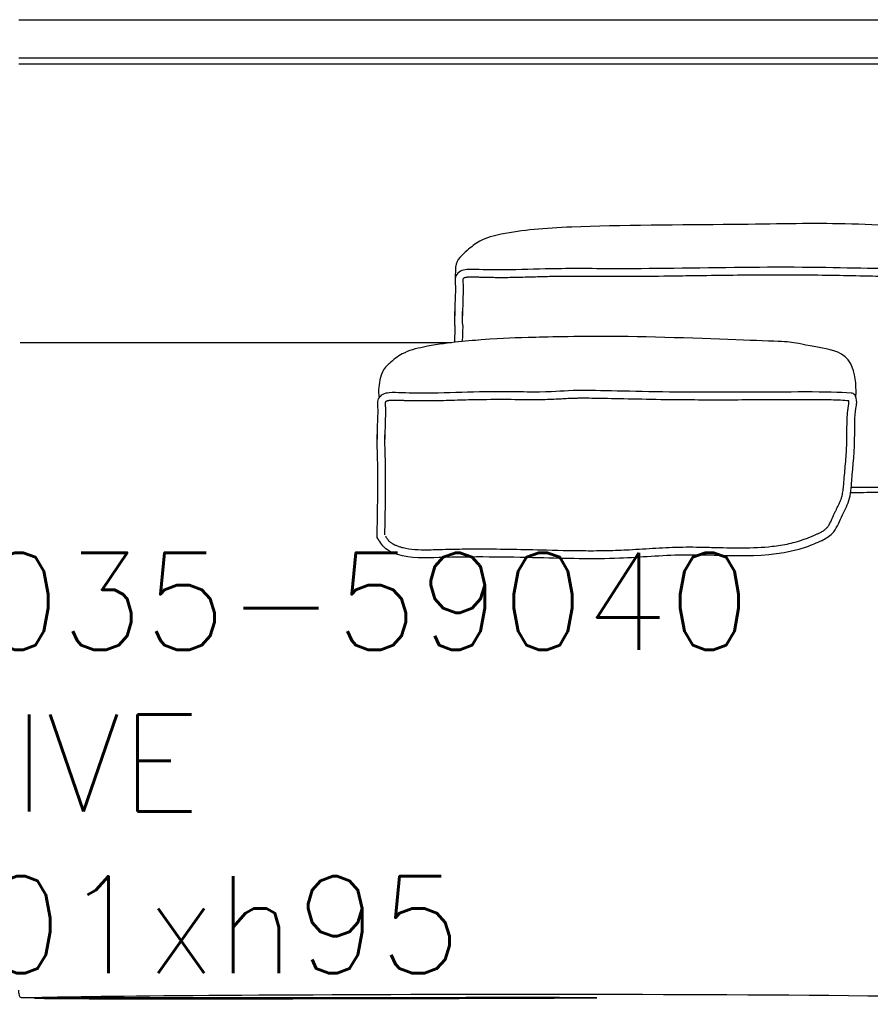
# Model space of a CAD drawing. Extents: x 191037 to 191315, y -197455 to -197353.
# Tile 3 of 3: x 191176 to 191263, y -197455 to -197353. Entities that reach past the tile are written whole.
import ezdxf

# ---------------------------------------------------------------- set-up
doc = ezdxf.new("R2010")
doc.units = 0
doc.header["$LTSCALE"] = 10
doc.layers.add('GIORGETTI', color=29, linetype='CONTINUOUS')
doc.layers.add('TESTI', color=252, linetype='CONTINUOUS')
doc.styles.get("Standard").update_dxf_attribs({"font": 'txt.shx'})

msp = doc.modelspace()

# ---------------------------------------------------------------- linework, layer by layer
at = {"layer": 'GIORGETTI'}
for p, q in [((191175.678679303, -197353.1721439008), (191294.8370179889, -197353.1721439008)), ((191220.2548041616, -197386.4580351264), (191175.8157267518, -197386.4580351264))]:
    msp.add_line(p, q, dxfattribs=at)
at = {"layer": 'GIORGETTI', "ltscale": 10}
for p, q in [((191291.2859704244, -197357.1389798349), (191175.678679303, -197357.1389798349)), ((191291.2859704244, -197357.7389798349), (191175.678679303, -197357.7389798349))]:
    msp.add_line(p, q, dxfattribs=at)
for points, knots in [([(191288.7608487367, -197379.4086262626), (191288.7616346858, -197379.3978162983), (191288.7624206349, -197379.3870063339), (191288.7632065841, -197379.3761963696), (191288.7632278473, -197379.3759039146), (191288.7632491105, -197379.3756114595), (191288.7632703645, -197379.3753189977), (191288.7708800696, -197379.2706069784), (191288.8271916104, -197378.3452116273), (191288.5307071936, -197375.961678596), (191280.9762012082, -197374.649002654), (191272.2287561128, -197374.8509422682), (191260.484899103, -197374.0463666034), (191249.9627567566, -197374.3327739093), (191233.4442658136, -197374.3468244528), (191226.8146836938, -197374.9064560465), (191223.3060596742, -197375.7536803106), (191221.983612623, -197376.8320269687), (191221.0080070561, -197377.7065867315), (191220.6540220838, -197378.3036091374), (191220.650420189, -197379.2016407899), (191220.6191154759, -197379.9095484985)], [2.615431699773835, 2.615431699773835, 2.615431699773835, 2.615431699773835, 2.941562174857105, 2.941562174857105, 2.941562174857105, 2.95038537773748, 2.95038537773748, 2.95038537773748, 6.109414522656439, 30.63954779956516, 65.03275539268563, 205.4898301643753, 314.505213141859, 411.7062440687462, 522.6075919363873, 589.0405373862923, 612.1979221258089, 628.604946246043, 639.5341125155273, 651.3783177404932, 656.7874154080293, 656.7874154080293, 656.7874154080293, 656.7874154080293]), ([(191287.8136842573, -197395.6184973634), (191287.9276251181, -197393.9328555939), (191288.2146734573, -197389.7823545), (191288.7181700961, -197384.7853244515), (191288.6250532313, -197381.2036658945), (191288.918274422, -197379.786401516), (191288.6815156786, -197379.0001763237), (191284.9219505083, -197379.0407850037), (191277.3975825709, -197378.7940569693), (191266.2163761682, -197378.952513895), (191255.0248761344, -197378.562416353), (191238.7911782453, -197378.9173265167), (191231.8556476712, -197378.7595724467), (191226.8421668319, -197378.9790703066), (191223.7419107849, -197378.9579085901), (191222.0342291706, -197378.8694609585), (191221.1527849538, -197379.0148797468), (191220.5006220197, -197379.6523241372), (191220.6959194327, -197380.5928713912), (191220.6066814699, -197381.7978777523), (191220.6009478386, -197382.8086945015), (191220.590592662, -197383.538857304), (191220.5884034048, -197383.6932259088)], [7.081431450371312, 7.081431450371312, 7.081431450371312, 7.081431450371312, 57.74427808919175, 131.8586442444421, 158.0792749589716, 164.1383541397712, 174.1343045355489, 183.3337867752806, 267.214357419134, 407.4489692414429, 514.7504876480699, 603.9205161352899, 674.3259552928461, 722.7827538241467, 754.4495693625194, 767.2294616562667, 774.1552553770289, 780.6751536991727, 791.988859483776, 800.1708819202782, 817.4561347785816, 822.090256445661, 822.090256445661, 822.090256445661, 822.090256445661]), ([(191288.0506558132, -197379.818712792), (191288.0280410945, -197379.8164179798), (191288.0017408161, -197379.8144711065), (191287.9118862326, -197379.8099956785), (191287.838700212, -197379.8091796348), (191287.7258046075, -197379.809527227), (191287.69316464, -197379.8097596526), (191287.5919021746, -197379.8104657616), (191287.5241824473, -197379.8108854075), (191287.3894292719, -197379.8116153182), (191287.3222116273, -197379.8119273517), (191287.1210238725, -197379.8127099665), (191286.9875189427, -197379.813027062), (191286.5887716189, -197379.8134066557), (191286.325296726, -197379.8128974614), (191285.5411949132, -197379.8094211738), (191285.0268917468, -197379.8045055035), (191283.5032741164, -197379.7846665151), (191282.513274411, -197379.7646568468), (191280.8614379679, -197379.7315846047), (191280.1945369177, -197379.7183191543), (191279.0922783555, -197379.7004662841), (191278.6571164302, -197379.6945878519), (191277.7838246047, -197379.6850148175), (191277.34596376, -197379.6812739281), (191276.0291811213, -197379.6725161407), (191275.1470597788, -197379.6699645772), (191272.4914343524, -197379.6667772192), (191270.7086773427, -197379.6706151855), (191268.0211168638, -197379.6635951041), (191267.1185548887, -197379.6590696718), (191265.7915913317, -197379.6464662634), (191265.3668302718, -197379.6415226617), (191264.0753194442, -197379.6232358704), (191263.2090155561, -197379.6067773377), (191260.1380247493, -197379.5462143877), (191257.822035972, -197379.4967745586), (191254.4081979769, -197379.4843840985), (191253.764939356, -197379.484068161), (191252.5611941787, -197379.4878697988), (191252.0097920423, -197379.4911718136), (191250.8789129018, -197379.5003191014), (191250.2996946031, -197379.5061470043), (191248.535607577, -197379.5261817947), (191247.3243208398, -197379.5429400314), (191245.3422864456, -197379.5707246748), (191244.5690233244, -197379.5816557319), (191242.2857128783, -197379.6120724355), (191240.8122363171, -197379.6291853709), (191239.139013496, -197379.6379781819), (191238.8162599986, -197379.6390697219), (191238.1878904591, -197379.6400475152), (191237.8819793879, -197379.6399640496), (191236.9865207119, -197379.6384814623), (191236.4192485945, -197379.6358503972), (191234.7861681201, -197379.6269057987), (191233.78920576, -197379.6195566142), (191232.409326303, -197379.6216963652), (191231.9966485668, -197379.6240323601), (191231.3118670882, -197379.6321457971), (191231.0385303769, -197379.6366025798), (191230.4903309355, -197379.6478516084), (191230.2157937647, -197379.6545465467), (191229.3908321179, -197379.676467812), (191228.8390577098, -197379.6935351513), (191227.6801799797, -197379.7266044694), (191227.0727058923, -197379.7423608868), (191226.178572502, -197379.7559715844), (191225.8938611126, -197379.7588561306), (191225.3241137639, -197379.7611860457), (191225.0390125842, -197379.760640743), (191224.5008356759, -197379.7559176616), (191224.2477938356, -197379.7521587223), (191223.8292540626, -197379.7431107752), (191223.6637998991, -197379.7388030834), (191223.3568705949, -197379.7293656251), (191223.2152052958, -197379.7244371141), (191222.932658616, -197379.7134145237), (191222.7958478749, -197379.7075680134), (191222.5758275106, -197379.7009345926), (191222.4901740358, -197379.6990951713), (191222.2387639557, -197379.6975572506), (191222.0786498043, -197379.7019000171), (191221.900702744, -197379.7169961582), (191221.8767495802, -197379.7192515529), (191221.8314364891, -197379.7240655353), (191221.809823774, -197379.7266488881), (191221.7483143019, -197379.7349793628), (191221.711770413, -197379.7413343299), (191221.6487617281, -197379.7551709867), (191221.6222169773, -197379.7626182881), (191221.5850971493, -197379.7753000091), (191221.5721102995, -197379.7804824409), (191221.5490147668, -197379.7909363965), (191221.5396158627, -197379.7958572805), (191221.5189655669, -197379.808194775), (191221.5082868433, -197379.8154006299), (191221.4797346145, -197379.8371658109), (191221.4630627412, -197379.8531028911), (191221.4395896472, -197379.8803117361), (191221.4329385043, -197379.8914692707), (191221.4307674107, -197379.8957013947), (191221.43074697, -197379.895753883), (191221.4299442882, -197379.8976877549), (191221.4293453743, -197379.8992312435), (191221.4270370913, -197379.9062630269), (191221.4248042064, -197379.9142226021), (191221.4202686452, -197379.9386267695), (191221.4180019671, -197379.9550432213), (191221.4130303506, -197380.0183287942), (191221.4128147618, -197380.0790360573), (191221.4208075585, -197380.2293502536), (191221.4288390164, -197380.3186751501), (191221.4409945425, -197380.4631343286), (191221.444686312, -197380.5086669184), (191221.4516368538, -197380.6101141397), (191221.4547019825, -197380.667719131), (191221.4583562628, -197380.7788132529), (191221.4591355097, -197380.8331777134), (191221.4591424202, -197380.9926502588), (191221.4560617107, -197381.0941155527), (191221.4475508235, -197381.2908739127), (191221.4420549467, -197381.3858505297), (191221.4344621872, -197381.5254204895), (191221.4319961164, -197381.5729493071), (191221.427431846, -197381.6692511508), (191221.4253276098, -197381.7175859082), (191221.4194951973, -197381.8631103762), (191221.416247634, -197381.9608201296), (191221.4079879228, -197382.2557839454), (191221.4044631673, -197382.4548693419), (191221.3995411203, -197382.8116790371), (191221.3978425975, -197382.9686797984), (191221.394700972, -197383.2368231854), (191221.3932876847, -197383.3475286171), (191221.3906551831, -197383.5401238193), (191221.3894880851, -197383.6224156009), (191221.3883229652, -197383.7045703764)], [178.7670486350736, 178.7670486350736, 178.7670486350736, 178.7670486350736, 179.9392540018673, 179.9392540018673, 182.3626273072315, 182.3626273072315, 183.2954759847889, 183.2954759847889, 185.1611733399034, 185.1611733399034, 187.026870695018, 187.026870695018, 190.7582654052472, 190.7582654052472, 198.2210548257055, 198.2210548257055, 213.1466336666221, 213.1466336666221, 242.9977913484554, 242.9977913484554, 263.4376744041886, 263.4376744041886, 276.7377617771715, 276.7377617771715, 290.0378491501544, 290.0378491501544, 316.6380238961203, 316.6380238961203, 369.8383733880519, 369.8383733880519, 396.7039117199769, 396.7039117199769, 409.3549048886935, 409.3549048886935, 435.1971669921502, 435.1971669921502, 498.6813010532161, 498.6813010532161, 512.76211304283, 512.76211304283, 523.959141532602, 523.959141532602, 535.1561700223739, 535.1561700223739, 557.5502270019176, 557.5502270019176, 571.9293464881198, 571.9293464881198, 600.687585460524, 600.687585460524, 607.7784485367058, 607.7784485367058, 614.8693116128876, 614.8693116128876, 629.0510377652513, 629.0510377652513, 657.4144900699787, 657.4144900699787, 669.8114701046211, 669.8114701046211, 678.1003199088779, 678.1003199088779, 686.3891697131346, 686.3891697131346, 702.9668693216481, 702.9668693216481, 721.0873605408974, 721.0873605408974, 729.53307832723, 729.53307832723, 737.9787961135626, 737.9787961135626, 745.4669486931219, 745.4669486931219, 750.3607157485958, 750.3607157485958, 754.5441867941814, 754.5441867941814, 758.7276578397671, 758.7276578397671, 761.4925889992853, 761.4925889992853, 767.0224513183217, 767.0224513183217, 767.8964712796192, 767.8964712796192, 768.7704912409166, 768.7704912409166, 770.5185311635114, 770.5185311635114, 772.2452922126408, 772.2452922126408, 773.4290600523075, 773.4290600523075, 774.6749492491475, 774.6749492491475, 775.9208384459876, 775.9208384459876, 778.1610084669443, 778.1610084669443, 780.401178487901, 780.401178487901, 781.0816839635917, 781.0816839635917, 781.7621894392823, 781.7621894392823, 783.1232003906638, 783.1232003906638, 784.4842113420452, 784.4842113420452, 787.2833550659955, 787.2833550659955, 790.0824987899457, 790.0824987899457, 791.2817595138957, 791.2817595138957, 792.6319410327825, 792.6319410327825, 793.9821225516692, 793.9821225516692, 796.6824855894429, 796.6824855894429, 799.4741364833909, 799.4741364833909, 800.9921847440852, 800.9921847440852, 802.5102330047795, 802.5102330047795, 805.5463295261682, 805.5463295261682, 811.6185225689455, 811.6185225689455, 816.3305476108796, 816.3305476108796, 819.6239827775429, 819.6239827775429, 822.090256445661, 822.090256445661, 822.090256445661, 822.090256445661]), ([(191221.4064015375, -197384.6766029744), (191221.3939460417, -197384.1967875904), (191221.3840274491, -197383.723690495), (191221.3942748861, -197383.2574636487), (191221.3943793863, -197383.2528025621), (191221.394485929, -197383.2481426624)], [951.7179329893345, 951.7179329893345, 951.7179329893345, 951.7179329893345, 966.2286730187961, 966.2286730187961, 966.3752461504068, 966.3752461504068, 966.3752461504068, 966.3752461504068]), ([(191261.912240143, -197392.0574387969), (191261.9192062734, -197391.9593982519), (191261.9737127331, -197391.036326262), (191261.6782087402, -197387.5904121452), (191254.1237027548, -197386.2777362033), (191257.2102070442, -197386.4796758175), (191237.7998012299, -197385.6751001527), (191227.2776588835, -197385.9615074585), (191225.4387080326, -197385.975558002), (191218.8091259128, -197386.5351895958), (191215.3005018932, -197387.3824138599), (191213.978054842, -197388.460760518), (191213.0024492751, -197389.3353202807), (191212.6512000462, -197391.3650271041), (191212.7652360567, -197391.9358288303), (191212.7859545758, -197392.1150447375)], [3.155681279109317, 3.155681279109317, 3.155681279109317, 3.155681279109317, 6.109414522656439, 30.63954779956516, 65.03275539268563, 205.4898301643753, 314.505213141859, 411.7062440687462, 522.6075919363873, 589.0405373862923, 612.1979221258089, 628.604946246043, 639.5341125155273, 651.3783177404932, 656.7874154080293, 656.7874154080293, 656.7874154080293, 656.7874154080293]), ([(191261.4875898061, -197400.6774186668), (191261.6418909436, -197399.0882466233), (191261.8491772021, -197396.8534277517), (191261.7725547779, -197393.9062133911), (191262.0657759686, -197392.4889490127), (191261.8290172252, -197391.7027238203), (191260.3672293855, -197391.5593523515), (191256.371433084, -197391.4966044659), (191243.5312782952, -197391.6550613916), (191232.3397782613, -197391.2649638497), (191230.7856204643, -197391.6198740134), (191223.8500898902, -197391.4621199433), (191218.8366090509, -197391.6816178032), (191215.7363530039, -197391.6604560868), (191214.0286713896, -197391.5720084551), (191213.1472271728, -197391.7174272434), (191212.4950642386, -197392.3548716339), (191212.6903616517, -197393.2954188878), (191212.6011236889, -197394.5004252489), (191212.5953900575, -197395.5112419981), (191212.585034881, -197396.2414048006), (191212.5828456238, -197396.3957734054)], [76.5906038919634, 76.5906038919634, 76.5906038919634, 76.5906038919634, 131.8586442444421, 158.0792749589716, 164.1383541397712, 174.1343045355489, 183.3337867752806, 267.214357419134, 407.4489692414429, 514.7504876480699, 603.9205161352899, 674.3259552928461, 722.7827538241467, 754.4495693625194, 767.2294616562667, 774.1552553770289, 780.6751536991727, 791.988859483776, 800.1708819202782, 817.4561347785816, 822.090256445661, 822.090256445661, 822.090256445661, 822.090256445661]), ([(191261.1897572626, -197392.447326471), (191260.6478525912, -197392.4036090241), (191260.0507665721, -197392.375752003), (191258.6606884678, -197392.3418646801), (191257.8679707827, -197392.3358384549), (191256.5504714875, -197392.3349912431), (191256.1395804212, -197392.3356527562), (191255.2737182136, -197392.3382038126), (191254.8189921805, -197392.3400987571), (191253.3996580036, -197392.3468030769), (191252.379906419, -197392.3526321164), (191249.276180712, -197392.3670232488), (191247.0688610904, -197392.3732443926), (191244.1918918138, -197392.3565546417), (191243.5073502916, -197392.3507167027), (191241.4755995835, -197392.3261737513), (191240.1520027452, -197392.3000083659), (191237.6863772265, -197392.2475546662), (191236.5440547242, -197392.2212848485), (191235.1512094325, -197392.1979922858), (191234.7741738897, -197392.1928660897), (191234.1858395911, -197392.1879710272), (191233.9592690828, -197392.1870384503), (191233.5922242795, -197392.1876226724), (191233.4448021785, -197392.1885667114), (191233.1679814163, -197392.1919786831), (191233.0380948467, -197392.1944299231), (191232.6685629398, -197392.203601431), (191232.4490737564, -197392.2121298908), (191231.9997313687, -197392.2336144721), (191231.7737956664, -197392.2471004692), (191231.3078086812, -197392.2747611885), (191231.0678180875, -197392.2889278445), (191230.5346060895, -197392.3140065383), (191230.2416150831, -197392.3248889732), (191229.7461138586, -197392.3356241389), (191229.5796224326, -197392.3382647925), (191229.044610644, -197392.3434072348), (191228.6404933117, -197392.3428751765), (191227.7587408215, -197392.3383069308), (191227.2809770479, -197392.3342845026), (191225.7335431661, -197392.3232894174), (191224.5791910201, -197392.3178087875), (191223.0426969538, -197392.3385769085), (191222.6646128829, -197392.3461983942), (191221.9062504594, -197392.3647133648), (191221.5262213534, -197392.3755108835), (191220.3834913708, -197392.4088763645), (191219.6181479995, -197392.4324338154), (191218.6126548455, -197392.4519733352), (191218.375888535, -197392.4557468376), (191217.6924524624, -197392.4634617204), (191217.2453606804, -197392.4646731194), (191216.5938262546, -197392.4594722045), (191216.3897003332, -197392.4568487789), (191216.026613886, -197392.4502529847), (191215.8676761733, -197392.4467087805), (191215.5813894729, -197392.4390637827), (191215.4540487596, -197392.4352141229), (191215.2521933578, -197392.4283644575), (191215.1776843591, -197392.4256747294), (191215.0183368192, -197392.4195676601), (191214.9345180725, -197392.4161027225), (191214.7705878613, -197392.4097805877), (191214.6902053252, -197392.4069175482), (191214.4537242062, -197392.4005475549), (191214.3023249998, -197392.399312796), (191214.0854969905, -197392.4062317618), (191214.0156236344, -197392.4099015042), (191213.9138842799, -197392.4178187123), (191213.8807120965, -197392.420803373), (191213.8190701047, -197392.4273213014), (191213.7901717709, -197392.430907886), (191213.7097336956, -197392.4427459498), (191213.6645787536, -197392.452157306), (191213.5922895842, -197392.4723516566), (191213.5653223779, -197392.4829456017), (191213.5379424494, -197392.496479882), (191213.5318062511, -197392.4998027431), (191213.5185231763, -197392.5076437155), (191213.5117134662, -197392.5119984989), (191213.4914768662, -197392.5260313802), (191213.4782755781, -197392.5367105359), (191213.4517822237, -197392.5614966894), (191213.4399537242, -197392.5756254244), (191213.4300747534, -197392.5897124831), (191213.4279831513, -197392.5931471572), (191213.4259214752, -197392.596821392), (191213.4254619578, -197392.597758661), (191213.4249902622, -197392.5987567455), (191213.4240788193, -197392.6007357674), (191213.4203949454, -197392.6124165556), (191213.416930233, -197392.6259610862), (191213.4110857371, -197392.6695081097), (191213.4088106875, -197392.6993637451), (191213.4077941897, -197392.7740054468), (191213.4090394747, -197392.8186992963), (191213.4160188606, -197392.9401229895), (191213.4233458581, -197393.0224226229), (191213.434580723, -197393.1553436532), (191213.4380747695, -197393.1979247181), (191213.4433421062, -197393.2718804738), (191213.4452954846, -197393.3021621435), (191213.4487905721, -197393.3671343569), (191213.4502157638, -197393.4011783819), (191213.4522825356, -197393.4678405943), (191213.4529419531, -197393.5007438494), (191213.4539759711, -197393.5981512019), (191213.4534085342, -197393.6613493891), (191213.4493013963, -197393.8457117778), (191213.4434130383, -197393.9616099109), (191213.434804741, -197394.1203729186), (191213.4321082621, -197394.1684158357), (191213.4277732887, -197394.2498735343), (191213.4260500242, -197394.2839145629), (191213.4227706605, -197394.3526889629), (191213.4212220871, -197394.3871701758), (191213.4168302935, -197394.490884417), (191213.4142410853, -197394.5603880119), (191213.4073310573, -197394.7698907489), (191213.4038690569, -197394.910881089), (191213.395603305, -197395.3371183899), (191213.3929370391, -197395.6256167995), (191213.387390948, -197396.0807785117), (191213.385074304, -197396.2442975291), (191213.3827651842, -197396.4071178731)], [187.2054184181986, 187.2054184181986, 187.2054184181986, 187.2054184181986, 225.3375439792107, 225.3375439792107, 263.4696695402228, 263.4696695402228, 279.2825049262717, 279.2825049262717, 295.0953403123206, 295.0953403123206, 326.7210110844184, 326.7210110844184, 387.1486351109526, 387.1486351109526, 406.0740620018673, 406.0740620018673, 443.9249157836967, 443.9249157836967, 481.7757695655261, 481.7757695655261, 497.1319222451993, 497.1319222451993, 507.7566232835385, 507.7566232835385, 515.6164734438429, 515.6164734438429, 523.4763236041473, 523.4763236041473, 539.196023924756, 539.196023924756, 557.4841315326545, 557.4841315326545, 575.772239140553, 575.772239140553, 594.0603467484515, 594.0603467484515, 602.5166031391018, 602.5166031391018, 619.4291159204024, 619.4291159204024, 636.341628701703, 636.341628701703, 671.4228945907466, 671.4228945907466, 682.8682487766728, 682.8682487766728, 694.3136029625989, 694.3136029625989, 717.2043113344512, 717.2043113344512, 724.2387406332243, 724.2387406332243, 737.4885466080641, 737.4885466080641, 743.5300609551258, 743.5300609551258, 748.2317705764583, 748.2317705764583, 751.9977898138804, 751.9977898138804, 754.2011080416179, 754.2011080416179, 756.7097739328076, 756.7097739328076, 759.2184398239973, 759.2184398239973, 764.2357716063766, 764.2357716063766, 766.6922510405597, 766.6922510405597, 767.8790524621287, 767.8790524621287, 769.0658538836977, 769.0658538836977, 771.4394567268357, 771.4394567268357, 773.8130595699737, 773.8130595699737, 774.6172619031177, 774.6172619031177, 775.4214642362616, 775.4214642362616, 777.0298689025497, 777.0298689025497, 779.1560296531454, 779.1560296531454, 780.0771066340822, 780.0771066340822, 780.6751744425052, 780.6751744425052, 781.8713100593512, 781.8713100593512, 783.7280777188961, 783.7280777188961, 785.584845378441, 785.584845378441, 787.4416130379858, 787.4416130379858, 790.0119274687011, 790.0119274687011, 791.1429245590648, 791.1429245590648, 791.8904931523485, 791.8904931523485, 792.7024755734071, 792.7024755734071, 793.5144579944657, 793.5144579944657, 795.1384228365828, 795.1384228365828, 798.386352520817, 798.386352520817, 799.8515683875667, 799.8515683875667, 800.9359962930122, 800.9359962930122, 802.0204241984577, 802.0204241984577, 804.1892800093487, 804.1892800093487, 808.5269916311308, 808.5269916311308, 817.202414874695, 817.202414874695, 822.0902564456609, 822.0902564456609, 822.0902564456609, 822.0902564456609]), ([(191260.6913343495, -197400.6001060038), (191260.7224961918, -197400.2791652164), (191260.7529993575, -197399.9622204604), (191260.8397411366, -197399.0157565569), (191260.8911974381, -197398.3906875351), (191260.9473765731, -197397.4420876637), (191260.962498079, -197397.1304106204), (191260.9812305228, -197396.5992691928), (191260.9869904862, -197396.3831244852), (191260.9927034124, -197396.0485107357), (191260.9941154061, -197395.9325805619), (191260.9970219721, -197395.5206519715), (191260.9953312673, -197395.2102637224), (191261.0033981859, -197394.5655796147), (191261.0131686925, -197394.2312251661), (191261.0457992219, -197393.8056632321), (191261.0530527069, -197393.7229837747), (191261.0781495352, -197393.4735232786), (191261.0993266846, -197393.3053145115), (191261.1310197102, -197393.1055806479), (191261.1359984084, -197393.0754268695), (191261.1457136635, -197393.0178643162), (191261.1504940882, -197392.9901036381), (191261.1642520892, -197392.9099168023), (191261.1726237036, -197392.8605692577), (191261.1854115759, -197392.7771828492), (191261.1902264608, -197392.7419715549), (191261.1965690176, -197392.6853875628), (191261.198582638, -197392.6626704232), (191261.2013556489, -197392.6182404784), (191261.20183464, -197392.5984474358), (191261.2012726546, -197392.5564745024), (191261.2001731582, -197392.5352097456), (191261.1962942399, -197392.4913553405), (191261.1933731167, -197392.4688123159), (191261.1897572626, -197392.447326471)], [76.59060389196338, 76.59060389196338, 76.59060389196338, 76.59060389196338, 87.76756324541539, 87.76756324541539, 110.1214819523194, 110.1214819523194, 120.8735189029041, 120.8735189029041, 128.0955500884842, 128.0955500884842, 131.8768205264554, 131.8768205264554, 141.4064295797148, 141.4064295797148, 150.9360386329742, 150.9360386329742, 153.2160900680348, 153.2160900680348, 157.7761929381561, 157.7761929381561, 158.5829031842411, 158.5829031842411, 159.3896134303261, 159.3896134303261, 161.003033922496, 161.003033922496, 162.3832284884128, 162.3832284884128, 163.4687366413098, 163.4687366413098, 164.7499047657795, 164.7499047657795, 166.0310728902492, 166.0310728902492, 167.4249484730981, 167.4249484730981, 167.4249484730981, 167.4249484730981]), ([(191212.7772883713, -197406.7986264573), (191212.7509827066, -197406.7694633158), (191212.5763653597, -197406.5309575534), (191212.5615530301, -197406.3335000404), (191212.7579659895, -197401.082282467), (191212.5751197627, -197396.5454885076), (191212.5891371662, -197395.932403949)], [788.0458069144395, 788.0458069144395, 788.0458069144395, 788.0458069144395, 789.5028637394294, 798.9026712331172, 948.0233555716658, 966.3752461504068, 966.3752461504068, 966.3752461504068, 966.3752461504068]), ([(191213.3784185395, -197406.2707604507), (191213.3814609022, -197406.1299456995), (191213.3864110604, -197405.9330653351), (191213.3983544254, -197405.4476690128), (191213.4053507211, -197405.1588574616), (191213.4286441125, -197404.096773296), (191213.4456272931, -197403.1695102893), (191213.4618791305, -197401.1131269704), (191213.4611597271, -197399.9839861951), (191213.4383208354, -197398.63867439), (191213.4342400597, -197398.4334099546), (191213.4254149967, -197398.0515909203), (191213.4208409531, -197397.8749985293), (191213.412731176, -197397.5949541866), (191213.4094942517, -197397.491035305), (191213.4029044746, -197397.2852456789), (191213.399596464, -197397.1830761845), (191213.3905910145, -197396.8754565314), (191213.3858141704, -197396.66894335), (191213.3838183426, -197396.2917478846), (191213.3849153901, -197396.1261976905), (191213.388928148, -197395.950690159)], [813.4150179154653, 813.4150179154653, 813.4150179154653, 813.4150179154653, 831.6705753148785, 831.6705753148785, 849.9261327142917, 849.9261327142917, 891.02564065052, 891.02564065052, 932.1251485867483, 932.1251485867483, 939.5094393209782, 939.5094393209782, 945.8707160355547, 945.8707160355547, 949.6222486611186, 949.6222486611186, 953.3737812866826, 953.3737812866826, 960.8768465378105, 960.8768465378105, 966.3752461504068, 966.3752461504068, 966.3752461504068, 966.3752461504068]), ([(191285.9428542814, -197399.8590882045), (191284.3976046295, -197400.0949493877), (191280.2784055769, -197400.617602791), (191274.2233206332, -197400.9795919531), (191267.7651798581, -197401.3608824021), (191263.8564965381, -197401.3801949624), (191261.859471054, -197401.3817046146), (191261.4323193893, -197401.3819399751)], [0, 0, 0, 0, 34.90130247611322, 124.5490095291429, 181.8634009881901, 228.9598592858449, 241.7747197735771, 241.7747197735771, 241.7747197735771, 241.7747197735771]), ([(191258.0003669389, -197406.1619245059), (191258.0494807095, -197406.1348063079), (191258.0975974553, -197406.1082358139), (191258.2383890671, -197406.0297098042), (191258.3275000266, -197405.9789032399), (191258.5224990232, -197405.8611031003), (191258.6230453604, -197405.7946855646), (191258.7466498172, -197405.7008063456), (191258.7814056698, -197405.672571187), (191258.8362340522, -197405.6246133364), (191258.8576571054, -197405.6047795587), (191258.8939971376, -197405.5690718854), (191258.9092422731, -197405.5533057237), (191258.9399913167, -197405.5198494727), (191258.9552729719, -197405.5023840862), (191259.0009087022, -197405.4476695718), (191259.0310588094, -197405.4080867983), (191259.1270909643, -197405.2708621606), (191259.1920667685, -197405.1606057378), (191259.3209386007, -197404.9128614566), (191259.3847785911, -197404.7755631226), (191259.5160770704, -197404.4818357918), (191259.5835451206, -197404.3254522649), (191259.6796249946, -197404.1140879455), (191259.7027671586, -197404.0640421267), (191259.7489371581, -197403.9659943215), (191259.7720782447, -197403.9176589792), (191259.841350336, -197403.7745883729), (191259.8873249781, -197403.6817857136), (191260.0222631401, -197403.4101475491), (191260.1081447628, -197403.238036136), (191260.2612565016, -197402.907743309), (191260.3284436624, -197402.7496559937), (191260.3974330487, -197402.5558036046), (191260.411060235, -197402.5153532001), (191260.4365948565, -197402.4345671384), (191260.4487295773, -197402.3935364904), (191260.4833408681, -197402.2685239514), (191260.5040224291, -197402.1826145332), (191260.5597553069, -197401.9174166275), (191260.588430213, -197401.7306215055), (191260.6345864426, -197401.3401477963), (191260.6520717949, -197401.1365265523), (191260.6752601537, -197400.8262401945), (191260.682350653, -197400.7246484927), (191260.6895294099, -197400.6217445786)], [0, 0, 0, 0, 1.637604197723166, 1.637604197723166, 4.912812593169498, 4.912812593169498, 9.345926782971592, 9.345926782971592, 11.27294646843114, 11.27294646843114, 12.64555977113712, 12.64555977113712, 13.7572700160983, 13.7572700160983, 14.86898026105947, 14.86898026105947, 17.09240075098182, 17.09240075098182, 21.9996695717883, 21.9996695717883, 26.90693839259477, 26.90693839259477, 31.81420721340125, 31.81420721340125, 33.30524388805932, 33.30524388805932, 34.79628056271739, 34.79628056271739, 37.77835391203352, 37.77835391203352, 43.74250061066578, 43.74250061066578, 49.70664730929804, 49.70664730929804, 51.30325059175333, 51.30325059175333, 52.89985387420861, 52.89985387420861, 56.09306043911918, 56.09306043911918, 62.47947356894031, 62.47947356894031, 68.86588669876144, 68.86588669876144, 71.90744264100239, 71.90744264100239, 71.90744264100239, 71.90744264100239]), ([(191258.3870577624, -197406.8622602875), (191257.8596145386, -197407.1027156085), (191253.4242786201, -197408.9933960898), (191246.0857880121, -197407.9710069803), (191236.9805445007, -197408.8479739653), (191228.5818620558, -197408.593423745), (191220.9862668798, -197408.4672726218), (191215.4988430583, -197408.7483951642), (191213.3234798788, -197407.7154753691), (191212.9000613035, -197407.0047157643), (191212.7772883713, -197406.7986264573)], [10.65641751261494, 10.65641751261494, 10.65641751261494, 10.65641751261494, 27.98362632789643, 155.4248347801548, 220.5323194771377, 303.8687338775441, 406.4085509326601, 449.5389119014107, 466.9822124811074, 474.1054328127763, 474.1054328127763, 474.1054328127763, 474.1054328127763]), ([(191258.0552053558, -197406.1343358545), (191257.7513011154, -197406.2728823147), (191257.4496670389, -197406.4050217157), (191256.9880266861, -197406.5917471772), (191256.8269908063, -197406.6539581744), (191256.5305752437, -197406.761819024), (191256.3951251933, -197406.8084599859), (191256.1220308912, -197406.8971626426), (191255.9847127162, -197406.9391501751), (191255.5704678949, -197407.0583641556), (191255.2912469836, -197407.1288428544), (191254.4447388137, -197407.3159729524), (191253.8685615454, -197407.4083040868), (191252.2842662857, -197407.5894473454), (191251.2566297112, -197407.6301683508), (191249.1625538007, -197407.6393398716), (191248.0962844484, -197407.607836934), (191246.5100239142, -197407.567081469), (191245.9968871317, -197407.5548604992), (191245.0132292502, -197407.5417880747), (191244.5428730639, -197407.540042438), (191243.1315051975, -197407.5587950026), (191242.2042138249, -197407.6032662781), (191240.3698430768, -197407.7101088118), (191239.46263034, -197407.7724731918), (191238.1850662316, -197407.8422420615), (191237.810133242, -197407.8604840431), (191237.0606509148, -197407.8894105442), (191236.6851185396, -197407.9002926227), (191235.5564038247, -197407.9237878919), (191234.8011038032, -197407.927246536), (191232.5288106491, -197407.9138785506), (191231.0054450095, -197407.8732555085), (191228.3643652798, -197407.8086267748), (191227.2498758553, -197407.7836935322), (191225.0193941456, -197407.7483865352), (191223.9031290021, -197407.7379689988), (191222.4012834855, -197407.7401824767), (191222.0181393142, -197407.7421591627), (191220.8675328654, -197407.752908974), (191220.0988961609, -197407.766501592), (191219.1976615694, -197407.791729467), (191219.0670344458, -197407.7956144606), (191218.8059803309, -197407.8038427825), (191218.6762212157, -197407.8081449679), (191218.2893577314, -197407.8204209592), (191218.0346644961, -197407.8277490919), (191217.3376421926, -197407.8373672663), (191216.9030581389, -197407.831201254), (191216.0596767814, -197407.7644375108), (191215.6511495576, -197407.7040154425), (191215.1516487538, -197407.5771684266), (191215.0500052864, -197407.5484817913), (191214.8379292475, -197407.4820762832), (191214.7289607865, -197407.4441832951), (191214.5212970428, -197407.3623644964), (191214.4223544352, -197407.3183438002), (191214.2156968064, -197407.2129826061), (191214.1119601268, -197407.1500545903), (191213.9315228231, -197407.0177103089), (191213.8549199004, -197406.9485306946), (191213.7808144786, -197406.8647286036), (191213.7706900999, -197406.8528150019), (191213.7497672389, -197406.8272346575), (191213.7391361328, -197406.8137599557), (191213.7067401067, -197406.7712674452), (191213.6844768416, -197406.7401716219), (191213.6012125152, -197406.6175985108), (191213.5366651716, -197406.5102034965), (191213.464574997, -197406.3891913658)], [10.65641751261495, 10.65641751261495, 10.65641751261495, 10.65641751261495, 20.87199844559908, 20.87199844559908, 26.36667611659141, 26.36667611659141, 31.0049351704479, 31.0049351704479, 35.64319422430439, 35.64319422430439, 44.91971233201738, 44.91971233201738, 63.47274854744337, 63.47274854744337, 95.03818016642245, 95.03818016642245, 126.6036117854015, 126.6036117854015, 141.6095032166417, 141.6095032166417, 155.3128766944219, 155.3128766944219, 182.7196236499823, 182.7196236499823, 210.1263706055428, 210.1263706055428, 221.5642500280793, 221.5642500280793, 233.0021294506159, 233.0021294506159, 255.877888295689, 255.877888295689, 301.6294059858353, 301.6294059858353, 335.0386638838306, 335.0386638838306, 368.447921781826, 368.447921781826, 379.8773309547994, 379.8773309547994, 402.7361493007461, 402.7361493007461, 406.6061775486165, 406.6061775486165, 410.4762057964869, 410.4762057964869, 418.2162622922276, 418.2162622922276, 431.9582402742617, 431.9582402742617, 445.7002182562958, 445.7002182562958, 449.2426369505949, 449.2426369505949, 453.1379516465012, 453.1379516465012, 457.0332663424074, 457.0332663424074, 461.8881611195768, 461.8881611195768, 466.7430558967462, 466.7430558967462, 467.5379917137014, 467.5379917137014, 468.3329275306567, 468.3329275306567, 469.9227991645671, 469.9227991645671, 474.1054328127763, 474.1054328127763, 474.1054328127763, 474.1054328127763])]:
    msp.add_open_spline(points, degree=3, knots=knots, dxfattribs=at)
for points in [[(191220.6066709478, -197384.6973631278), (191220.5940268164, -197384.210281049), (191220.5834995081, -197383.7195156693), (191220.5946949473, -197383.2298564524)], [(191221.4062414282, -197384.7235747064), (191221.3885982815, -197385.2617696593), (191221.37097434, -197385.7994035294), (191221.3544928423, -197386.3366719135)]]:
    msp.add_open_spline(points, degree=3, dxfattribs=at)
at = {"layer": 'GIORGETTI'}
msp.add_open_spline([(191220.6066709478, -197384.6973631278), (191220.5878177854, -197385.2724689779), (191220.5689646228, -197385.847574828), (191220.551487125, -197386.42291807)], degree=3, dxfattribs=at)
msp.add_spline([(191258.3870577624, -197406.8622602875), (191259.4722621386, -197406.1216869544), (191260.4163806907, -197404.4270643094), (191261.1832747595, -197402.7266332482), (191261.4875898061, -197400.6774186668)], degree=3, dxfattribs=at)
msp.add_open_spline([(191286.2101198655, -197400.6131234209), (191285.333360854, -197400.7581834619), (191283.243416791, -197401.1039653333), (191279.0787520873, -197401.3486473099), (191274.3787398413, -197401.6516663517), (191269.0934683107, -197401.9541300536), (191264.9580893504, -197401.8928026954), (191262.2581445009, -197401.9165410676), (191261.365969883, -197401.924645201)], degree=3, knots=[0, 0, 0, 0, 26.64483444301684, 63.51370539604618, 125.0067371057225, 168.0180683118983, 222.254559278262, 249.0216845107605, 249.0216845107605, 249.0216845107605, 249.0216845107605], dxfattribs=at)
at = {"layer": 'GIORGETTI', "ltscale": 10}
for points in [[(191309.349228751, -197452.0257276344), (191309.8065072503, -197452.5741293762), (191310.1693881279, -197452.9722203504), (191310.2092552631, -197453.3175313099), (191309.9873097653, -197453.5822340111), (191309.6078505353, -197453.7253142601), (191308.5456100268, -197453.8521612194), (191272.5118488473, -197453.9188754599), (191179.5460870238, -197454.0395395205), (191234.4605537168, -197453.9723757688), (191176.0541740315, -197453.9864547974)], [(191176.0541740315, -197453.9864547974), (191175.8683427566, -197453.9455323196), (191175.7224096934, -197453.7063839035), (191175.6786789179, -197453.1785051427)]]:
    msp.add_spline(points, degree=3, dxfattribs=at)

# ---------------------------------------------------------------- texts
at = {"layer": 'TESTI', "ltscale": 30, "insert": (191175.6787027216, -197429.7686212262), "char_height": 10, "width": 118.9804102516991, "attachment_point": 5}
msp.add_mtext('59030-59035-59040\\PDRIVE\\P278x101xh95', dxfattribs=at)

doc.saveas('drawing.dxf')
